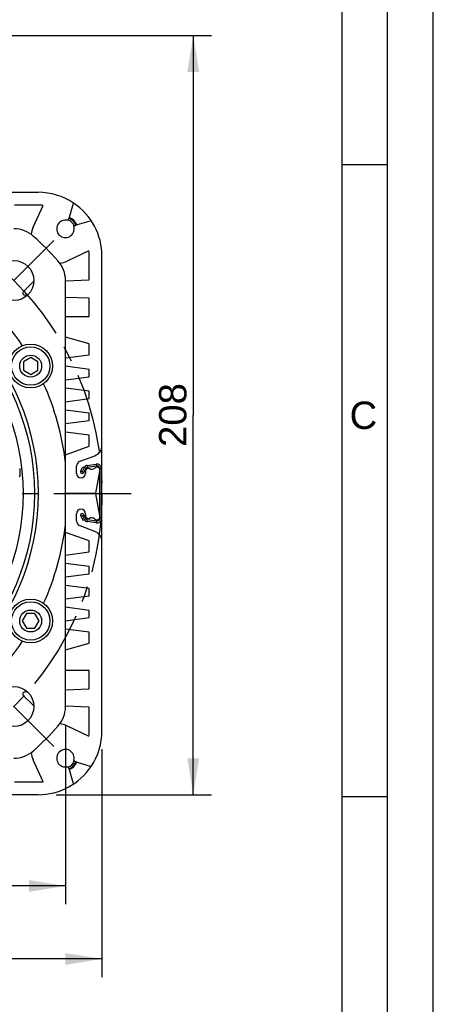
# Model space of a CAD drawing. Header units: millimetres. Extents: x -213 to 420, y -2 to 297.
# Tile 36 of 37: x 375 to 420, y 126 to 234. Entities that reach past the tile are written whole.
import ezdxf
from ezdxf.enums import TextEntityAlignment as Align

# ---------------------------------------------------------------- set-up
doc = ezdxf.new("R2010")
doc.units = ezdxf.units.MM
doc.header["$LTSCALE"] = 23.1
doc.linetypes.add('CENTER', pattern=[0.6, 0.375, -0.075, 0.075, -0.075])
doc.layers.get('0').update_dxf_attribs({"linetype": 'CONTINUOUS'})
for name, color, linetype in [('AXIS', 7, 'CONTINUOUS'), ('COMPONENTS', 7, 'CONTINUOUS'), ('DIMENSION', 7, 'CONTINUOUS')]:
    doc.layers.add(name, color=color, linetype=linetype)
doc.styles.get("Standard").update_dxf_attribs({"font": 'arial.ttf'})
doc.styles.add('TEXTSTYLE_2', font='arial.ttf')
doc.styles.add('TEXTSTYLE_4', font='gdt')
doc.dimstyles.new('DIMSTYLE_5', dxfattribs={"dimtxt": 3, "dimasz": 4, "dimexe": 0.18, "dimexo": 0.0625, "dimgap": 0.09, "dimtad": 1, "dimdec": 3, "dimlfac": 2.5, "dimdsep": 46, "dimtxsty": 'STANDARD', "dimblk": '_FILLED', "dimblk1": '_FILLED', "dimblk2": '_FILLED', "dimcen": 0.09, "dimadec": 0, "dimazin": 0, "dimtp": 0.5, "dimtm": 0.5, "dimtfac": 1, "dimtdec": 3, "dimtofl": 0, "dimtmove": 0, "dimatfit": 3, "dimldrblk": '_FILLED', "dimfxl": 1, "dimtolj": 1, "dimarcsym": 0})
doc.dimstyles.new('DIMSTYLE_8', dxfattribs={"dimtxt": 3, "dimasz": 4, "dimexe": 0.18, "dimexo": 0.0625, "dimgap": 0.09, "dimtad": 1, "dimtih": 1, "dimtoh": 1, "dimlfac": 2.5, "dimdsep": 46, "dimtxsty": 'STANDARD', "dimblk": '_FILLED', "dimblk1": '_FILLED', "dimblk2": '_FILLED', "dimcen": 0.09, "dimadec": 0, "dimazin": 0, "dimtol": 1, "dimtp": 0.2, "dimtm": 0.2, "dimtfac": 1, "dimtofl": 0, "dimtmove": 0, "dimatfit": 3, "dimldrblk": '_FILLED', "dimfxl": 1, "dimtolj": 1, "dimarcsym": 0})

# ---------------------------------------------------------------- blocks, each defined once
blk = doc.blocks.new('_FILLED')
at = {"color": 0, "linetype": 'BYBLOCK'}
blk.add_solid([(0, 0), (-1, 0.1625), (-1, -0.1625)], dxfattribs=at)
blk = doc.blocks.new('*D5')
at = {"layer": 'DIMENSION', "color": 2, "linetype": 'CONTINUOUS'}
for p, q in [((317.71, 153.7), (317.71, 128.71)), ((383.71, 153.7), (383.71, 128.71)), ((317.71, 130.71), (350.71, 130.71)), ((383.71, 130.71), (350.71, 130.71))]:
    blk.add_line(p, q, dxfattribs=at)
at = {"layer": 'DIMENSION', "color": 2, "linetype": 'CONTINUOUS', "xscale": 4, "yscale": 4, "zscale": 4, "rotation": 180}
blk.add_blockref('_FILLED', (317.71, 130.71), dxfattribs=at)
at = {"layer": 'DIMENSION', "color": 2, "linetype": 'CONTINUOUS', "xscale": 4, "yscale": 4, "zscale": 4}
blk.add_blockref('_FILLED', (383.71, 130.71), dxfattribs=at)
at = {"layer": 'DIMENSION', "color": 2, "linetype": 'CONTINUOUS', "insert": (350.71, 134.46), "char_height": 3, "width": 11.1176, "attachment_point": 2, "line_spacing_factor": 0.9, "style": 'TEXTSTYLE_4'}
blk.add_mtext('{\\Fgdt;o}\\Farial.ttf;165', dxfattribs=at)
blk = doc.blocks.new('*D9')
at = {"layer": 'DIMENSION', "color": 2, "linetype": 'CONTINUOUS'}
for p, q in [((357.35, 231.9), (395.71, 231.9)), ((393.71, 231.9), (393.71, 190.3)), ((393.71, 148.7), (393.71, 190.3)), ((378.71, 148.7), (395.71, 148.7))]:
    blk.add_line(p, q, dxfattribs=at)
at = {"layer": 'DIMENSION', "color": 2, "linetype": 'CONTINUOUS', "xscale": 4, "yscale": 4, "zscale": 4}
for p, rotation in [((393.71, 231.9), 90), ((393.71, 148.7), 270)]:
    blk.add_blockref('_FILLED', p, dxfattribs=dict(at, rotation=rotation))
at = {"layer": 'DIMENSION', "color": 2, "linetype": 'CONTINUOUS', "insert": (389.96, 190.3), "char_height": 3, "width": 6.9926, "attachment_point": 2, "rotation": 90, "line_spacing_factor": 0.9}
blk.add_mtext('208', dxfattribs=at)
blk = doc.blocks.new('*D10')
at = {"layer": 'DIMENSION', "color": 2, "linetype": 'CONTINUOUS'}
for p, q in [((321.71, 203.06), (321.71, 136.71)), ((379.71, 156.35), (379.71, 136.71)), ((321.71, 138.71), (350.71, 138.71)), ((379.71, 138.71), (350.71, 138.71))]:
    blk.add_line(p, q, dxfattribs=at)
at = {"layer": 'DIMENSION', "color": 2, "linetype": 'CONTINUOUS', "xscale": 4, "yscale": 4, "zscale": 4, "rotation": 180}
blk.add_blockref('_FILLED', (321.71, 138.71), dxfattribs=at)
at = {"layer": 'DIMENSION', "color": 2, "linetype": 'CONTINUOUS', "xscale": 4, "yscale": 4, "zscale": 4}
blk.add_blockref('_FILLED', (379.71, 138.71), dxfattribs=at)
at = {"layer": 'DIMENSION', "color": 2, "linetype": 'CONTINUOUS', "insert": (350.71, 142.46), "char_height": 3, "width": 11.1176, "attachment_point": 2, "line_spacing_factor": 0.9, "style": 'TEXTSTYLE_4'}
blk.add_mtext('{\\Fgdt;o}\\Farial.ttf;145', dxfattribs=at)
blk = doc.blocks.new('*D11')
at = {"layer": 'DIMENSION', "color": 2, "linetype": 'CONTINUOUS'}
for p, q in [((315.27, 207.68), (288.95, 207.68)), ((317.27, 207.68), (315.27, 207.68)), ((324.65, 201.95), (317.27, 207.68))]:
    blk.add_line(p, q, dxfattribs=at)
at = {"layer": 'DIMENSION', "color": 2, "linetype": 'CONTINUOUS', "xscale": 4, "yscale": 4, "zscale": 4, "rotation": 322.1593855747}
blk.add_blockref('_FILLED', (324.65, 201.95), dxfattribs=at)
at = {"layer": 'DIMENSION', "color": 2, "linetype": 'CONTINUOUS'}
for s, p in [('165', (302.95, 208.43)), ('0.2', (312.27, 208.43))]:
    blk.add_text(s, height=3, dxfattribs=at).set_placement(p, align=Align.RIGHT)
at = {"layer": 'DIMENSION', "color": 2, "linetype": 'CONTINUOUS', "style": 'TEXTSTYLE_4'}
for s, p in [('`', (306.45, 208.43)), ('n', (295.95, 208.43))]:
    blk.add_text(s, height=3, dxfattribs=at).set_placement(p, align=Align.RIGHT)

msp = doc.modelspace()

# ---------------------------------------------------------------- linework, layer by layer
at = {"color": 2, "linetype": 'CONTINUOUS'}
for p, q in [((420, 0), (420, 297)), ((415, 5), (415, 292)), ((410, 217.75), (415, 217.75)), ((410, 148.5), (415, 148.5))]:
    msp.add_line(p, q, dxfattribs=at)
at = {"color": 7, "linetype": 'CONTINUOUS'}
msp.add_line((410, 10), (410, 287), dxfattribs=at)
at = {"layer": 'AXIS', "color": 2, "linetype": 'CENTER'}
for p, q in [((374.04565, 205.03533), (378.42971, 209.41939)), ((350.71194, 181.70162), (386.92595, 181.70162)), ((374.04565, 158.36791), (378.42971, 153.98384))]:
    msp.add_line(p, q, dxfattribs=at)
msp.add_circle((350.71194, 181.70162), 32.99885, dxfattribs=at)
at = {"layer": 'COMPONENTS', "color": 7, "linetype": 'CONTINUOUS'}
for p, q in [((324.71194, 214.70162), (376.71194, 214.70162)), ((376.71194, 213.30162), (374.11194, 213.30162)), ((376.17427, 210.88495), (377.28736, 213.27198)), ((380.15502, 211.97861), (380.60054, 213.52217)), ((379.97237, 211.66916), (379.93787, 211.63466)), ((382.53248, 211.59022), (380.98893, 211.1447)), ((380.64497, 210.92755), (380.67948, 210.96206)), ((382.28229, 208.27705), (379.89527, 207.16396)), ((382.31194, 205.10162), (382.31194, 207.70162)), ((383.71194, 155.70162), (383.71194, 207.70162)), ((379.71194, 158.34782), (379.71194, 205.05542)), ((379.71349, 205.01088), (382.31194, 205.10162)), ((375.08843, 203.81538), (376.10413, 204.83108)), ((382.31194, 203.10162), (379.71194, 203.19241)), ((382.31194, 201.09314), (382.31194, 203.10162)), ((379.71194, 201.09314), (382.31194, 201.09314)), ((382.31194, 198.10162), (379.71194, 198.84468)), ((382.31194, 196.90162), (382.31194, 198.10162)), ((375.90098, 196.5879), (375.10098, 196.12602)), ((376.70098, 196.12602), (375.90098, 196.5879)), ((379.71194, 196.56162), (382.31194, 196.90162)), ((375.10098, 196.12602), (375.10098, 195.20226)), ((376.70098, 195.20226), (376.70098, 196.12602)), ((382.31194, 195.30162), (379.71194, 195.64162)), ((382.31194, 194.50162), (382.31194, 195.30162)), ((375.10098, 195.20226), (375.90098, 194.74038)), ((375.90098, 194.74038), (376.70098, 195.20226)), ((379.71194, 194.16162), (382.31194, 194.50162)), ((382.31194, 192.90162), (379.71194, 193.24162)), ((379.71194, 191.76162), (382.31194, 192.10162)), ((382.31194, 192.10162), (382.31194, 192.90162)), ((382.31194, 190.50162), (379.71194, 190.84162)), ((382.31194, 189.70162), (382.31194, 190.50162)), ((379.71194, 189.36162), (382.31194, 189.70162)), ((382.31194, 188.10162), (379.71194, 188.44162)), ((382.31194, 186.90162), (382.31194, 188.10162)), ((379.71194, 185.9553), (382.31194, 186.90162)), ((381.30672, 185.25874), (382.92236, 185.84678)), ((380.91194, 183.92162), (380.91194, 184.69492)), ((381.38438, 184.20038), (381.60229, 184.62806)), ((381.60229, 184.62806), (381.7805, 184.53727)), ((381.74078, 184.01879), (381.97312, 184.47478)), ((382.12349, 184.58203), (383.1074, 184.72031)), ((381.91194, 184.20009), (381.91194, 183.92162)), ((382.31194, 184.43844), (382.07721, 184.39705)), ((383.0558, 181.74162), (383.47194, 184.10162)), ((383.47194, 178.99981), (383.47194, 184.40343)), ((379.71194, 181.74162), (383.0558, 181.74162)), ((383.0558, 181.66162), (379.71194, 181.66162)), ((383.47194, 179.30162), (383.0558, 181.66162)), ((380.91194, 178.70832), (380.91194, 179.48162)), ((381.38438, 179.20286), (381.60229, 178.77517)), ((381.97312, 178.92846), (381.74078, 179.38445)), ((381.91194, 179.48162), (381.91194, 179.20315)), ((382.92236, 177.55646), (381.30672, 178.1445)), ((381.60229, 178.77517), (381.7805, 178.86597)), ((382.07721, 179.00619), (382.31194, 178.9648)), ((383.1074, 178.68293), (382.12349, 178.82121)), ((382.31194, 176.50162), (379.71194, 177.44794)), ((382.31194, 175.30162), (382.31194, 176.50162)), ((379.71194, 174.96162), (382.31194, 175.30162)), ((382.31194, 173.70162), (379.71194, 174.04162)), ((382.31194, 172.90162), (382.31194, 173.70162)), ((379.71194, 172.56162), (382.31194, 172.90162)), ((382.31194, 171.30162), (379.71194, 171.64162)), ((379.71194, 170.16162), (382.31194, 170.50162)), ((382.31194, 170.50162), (382.31194, 171.30162)), ((375.4391, 168.5391), (374.97722, 167.7391)), ((376.36286, 168.5391), (375.4391, 168.5391)), ((376.82474, 167.7391), (376.36286, 168.5391)), ((382.31194, 168.90162), (379.71194, 169.24162)), ((382.31194, 168.10162), (382.31194, 168.90162)), ((374.97722, 167.7391), (375.4391, 166.9391)), ((376.36286, 166.9391), (376.82474, 167.7391)), ((379.71194, 167.76162), (382.31194, 168.10162)), ((375.4391, 166.9391), (376.36286, 166.9391)), ((382.31194, 166.50162), (379.71194, 166.84162)), ((382.31194, 165.30162), (382.31194, 166.50162)), ((379.71194, 164.55856), (382.31194, 165.30162)), ((382.31194, 162.31009), (379.71194, 162.31009)), ((382.31194, 160.30162), (382.31194, 162.31009)), ((379.71194, 160.21083), (382.31194, 160.30162)), ((376.10413, 158.57216), (375.08843, 159.58786)), ((382.31194, 158.30162), (379.71349, 158.39236)), ((382.31194, 155.70162), (382.31194, 158.30162)), ((379.89527, 156.23928), (382.28229, 155.12619)), ((377.28736, 150.13126), (376.17427, 152.51829)), ((380.67948, 152.44118), (380.64497, 152.47569)), ((380.98893, 152.25854), (382.53248, 151.81302)), ((379.93787, 151.76858), (379.97237, 151.73408)), ((380.60054, 149.88107), (380.15502, 151.42463)), ((374.11194, 150.10162), (376.71194, 150.10162)), ((376.71194, 148.70162), (324.71194, 148.70162))]:
    msp.add_line(p, q, dxfattribs=at)
at = {"layer": 'COMPONENTS', "color": 3, "linetype": 'CONTINUOUS'}
for p, q in [((381.56258, 184.10958), (381.79492, 184.56558)), ((382.09565, 184.78009), (383.07957, 184.91837)), ((383.67194, 178.99981), (383.67194, 184.40343)), ((381.79492, 178.83766), (381.56258, 179.29366)), ((383.07957, 178.48487), (382.09565, 178.62315))]:
    msp.add_line(p, q, dxfattribs=at)
at = {"layer": 'COMPONENTS', "color": 9, "linetype": 'CONTINUOUS'}
for p, q in [((381.79492, 184.56558), (381.97312, 184.47478)), ((382.09565, 184.78009), (382.12349, 184.58203)), ((383.07957, 184.91837), (383.1074, 184.72031)), ((381.38438, 184.20038), (381.74078, 184.01879)), ((383.67194, 184.40343), (383.47194, 184.40343)), ((381.38438, 179.20286), (381.74078, 179.38445)), ((381.79492, 178.83766), (381.97312, 178.92846)), ((382.09565, 178.62315), (382.12349, 178.82121)), ((383.07957, 178.48487), (383.1074, 178.68293)), ((383.67194, 178.99981), (383.47194, 178.99981))]:
    msp.add_line(p, q, dxfattribs=at)
at = {"layer": 'COMPONENTS', "color": 7, "linetype": 'CONTINUOUS'}
for centre, radius in [((350.71194, 181.70162), 26), ((350.71194, 181.70162), 25.6), ((374.04646, 205.03614), 2.2), ((350.71194, 181.70162), 24.36473), ((375.90098, 195.66414), 2.4), ((375.90098, 195.66414), 2.1), ((375.90098, 195.66414), 1.2), ((375.90098, 167.7391), 2.4), ((375.90098, 167.7391), 2.1), ((375.90098, 167.7391), 1.2), ((374.04646, 158.3671), 2.2)]:
    msp.add_circle(centre, radius, dxfattribs=at)
for centre, radius, start, end in [((376.71194, 207.70162), 7, 56.2538169, 90), ((376.71194, 207.70162), 5.6, 84.1021732, 90), ((376.71194, 207.70162), 7, 0, 56.25), ((379.71194, 210.70162), 0.96, 76.3881665, 13.6118335), ((379.71194, 210.70162), 1, 14.9990097, 75.0009903), ((379.46326, 212.17828), 0.72, 315, 343.9), ((379.71194, 210.70162), 1.2, 19.4072878, 71.2576498), ((379.71194, 210.70162), 1.28, 19.1355192, 70.864476), ((379.71194, 210.70162), 1.3, 19.1075, 70.8506547), ((374.06574, 207.50162), 3.2, 47.8490446, 90), ((378.71194, 209.70162), 2.8, 155, 171.990406), ((381.1886, 210.45294), 0.72, 106.1, 135), ((350.71194, 181.70162), 38, 42.1509554, 47.8490446), ((376.71194, 207.70162), 5.6, 0, 5.8978268), ((376.51194, 205.05542), 3.2, 0, 42.1509554), ((378.71194, 209.70162), 2.8, 278.009594, 295), ((350.71194, 181.70162), 29.2, 33.6768081, 56.3231919), ((376.24556, 204.68966), 0.2, 92, 135), ((375.22986, 203.67395), 0.2, 135, 253.2737136), ((376.3235, 207.31318), 4, 253.2737136, 258.273116), ((350.71194, 181.70162), 29.2, 6.7097973, 24.3231919), ((382.51194, 186.97441), 1.2, 290, 360), ((381.51194, 184.69492), 0.6, 110, 180), ((382.15132, 184.38398), 0.2, 98, 153), ((382.58701, 184.85598), 0.5, 236.6228495, 313.545808), ((383.15194, 184.26162), 0.32, 0, 133.545808), ((383.15194, 184.40343), 0.32, 0, 98), ((381.41194, 183.92162), 0.5, 180, 360), ((381.56258, 184.10958), 0.2, 153, 333), ((382.11194, 184.20009), 0.2, 100, 180), ((381.41194, 179.48162), 0.5, 0, 180), ((381.56258, 179.29366), 0.2, 27, 207), ((382.11194, 179.20315), 0.2, 180, 260), ((383.15194, 179.14162), 0.32, 226.454192, 360), ((350.71194, 181.70162), 29.2, 335.6768081, 353.2902027), ((381.51194, 178.70832), 0.6, 180, 250), ((382.15132, 179.01926), 0.2, 207, 262), ((382.58701, 178.54726), 0.5, 46.454192, 123.3771505), ((383.15194, 178.99981), 0.32, 262, 360), ((382.51194, 176.42883), 1.2, 0, 70), ((350.71194, 181.70162), 29.2, 303.6768081, 326.3231919), ((375.22986, 159.72928), 0.2, 106.7262864, 225), ((376.3235, 156.09006), 4, 101.726884, 106.7262864), ((376.24556, 158.71358), 0.2, 225, 268), ((376.51194, 158.34782), 3.2, 317.8490446, 360), ((378.71194, 153.70162), 2.8, 65, 81.990406), ((350.71194, 181.70162), 38, 312.1509554, 317.8490446), ((376.71194, 155.70162), 5.6, 354.1021732, 360), ((376.71194, 155.70162), 7, 326.2538169, 360), ((374.06574, 155.90162), 3.2, 270, 312.1509554), ((378.71194, 153.70162), 2.8, 188.009594, 205), ((379.71194, 152.70162), 0.96, 346.3881665, 283.6118335), ((379.71194, 152.70162), 1, 284.9990097, 345.0009903), ((379.71194, 152.70162), 1.2, 289.4072878, 341.2576498), ((379.71194, 152.70162), 1.28, 289.1355192, 340.864476), ((379.71194, 152.70162), 1.3, 289.1493453, 340.8925), ((381.1886, 152.9503), 0.72, 225, 253.9), ((376.71194, 155.70162), 7, 270, 326.25), ((379.46326, 151.22496), 0.72, 16.1, 45), ((376.71194, 155.70162), 5.6, 270, 275.8978268)]:
    msp.add_arc(centre, radius, start, end, dxfattribs=at)
at = {"layer": 'COMPONENTS', "color": 2, "linetype": 'CONTINUOUS'}
for centre, start, end in [((379.71194, 210.74162), 17.0225868, 70.3901507), ((379.71194, 152.66162), 289.6104759, 342.9782656)]:
    msp.add_arc(centre, 1.2, start, end, dxfattribs=at)
at = {"layer": 'COMPONENTS', "color": 3, "linetype": 'CONTINUOUS'}
for centre, radius, start, end in [((382.15132, 184.38398), 0.4, 98, 153), ((383.15194, 184.40343), 0.52, 0, 98), ((382.15132, 179.01926), 0.4, 207, 262), ((383.15194, 178.99981), 0.52, 262, 360)]:
    msp.add_arc(centre, radius, start, end, dxfattribs=at)
at = {"layer": 'COMPONENTS', "color": 9, "linetype": 'CONTINUOUS'}
msp.add_open_spline([(374.69685, 184.44143), (374.70942, 184.33176), (374.723, 184.16985), (374.72895, 183.96021), (374.72659, 183.8206), (374.71867, 183.71647), (374.70783, 183.64643), (374.6986, 183.60599), (374.68779, 183.57483), (374.67589, 183.55326), (374.66088, 183.54047), (374.64924, 183.54133), (374.64471, 183.54322)], degree=3, knots=[0, 0, 0, 0, 0.356105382, 0.523624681, 0.676391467, 0.806385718, 0.860097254, 0.904856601, 0.940110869, 0.965989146, 0.984178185, 1, 1, 1, 1], dxfattribs=at)

# ---------------------------------------------------------------- texts
at = {"color": 2, "linetype": 'CONTINUOUS', "insert": (410.82943, 191.77353), "char_height": 3, "width": 3.0223048, "attachment_point": 1, "line_spacing_factor": 0.9, "style": 'TEXTSTYLE_2'}
msp.add_mtext('C', dxfattribs=at)

# ---------------------------------------------------------------- dimensions: what is measured, and where the dimension line sits
at = {"layer": 'DIMENSION', "color": 2, "linetype": 'CONTINUOUS'}
dim = msp.add_linear_dim(base=(393.71194, 231.90162), p1=(378.71194, 148.70162), p2=(357.34878, 231.90162), angle=90, dimstyle='DIMSTYLE_5', dxfattribs=at)
dim.commit()
dim.dimension.update_dxf_attribs({"geometry": '*D9', "text_midpoint": (393.02853, 187.17595), "dimtype": 160})
dim = msp.add_diameter_dim_2p(p1=(324.65116, 201.94603), p2=(376.77271, 161.45721), dimstyle='DIMSTYLE_8', dxfattribs=at)
dim.commit()
dim.dimension.update_dxf_attribs({"geometry": '*D11', "text_midpoint": (297.20078, 209.9309), "dimtype": 163})
for base, p1, p2, picture, middle in [((321.71194, 138.71081), (379.71194, 156.34782), (321.71194, 203.05542), '*D10', (347.93254, 140.96081)), ((317.71194, 130.71081), (383.71194, 153.70162), (317.71194, 153.70162), '*D5', (347.93254, 132.96081))]:
    dim = msp.add_linear_dim(base=base, p1=p1, p2=p2, angle=180, text='{\\Fgdt;o}<>', dimstyle='DIMSTYLE_5', dxfattribs=at)
    dim.commit()
    dim.dimension.update_dxf_attribs({"geometry": picture, "text_midpoint": middle, "dimtype": 160})

doc.saveas('drawing.dxf')
